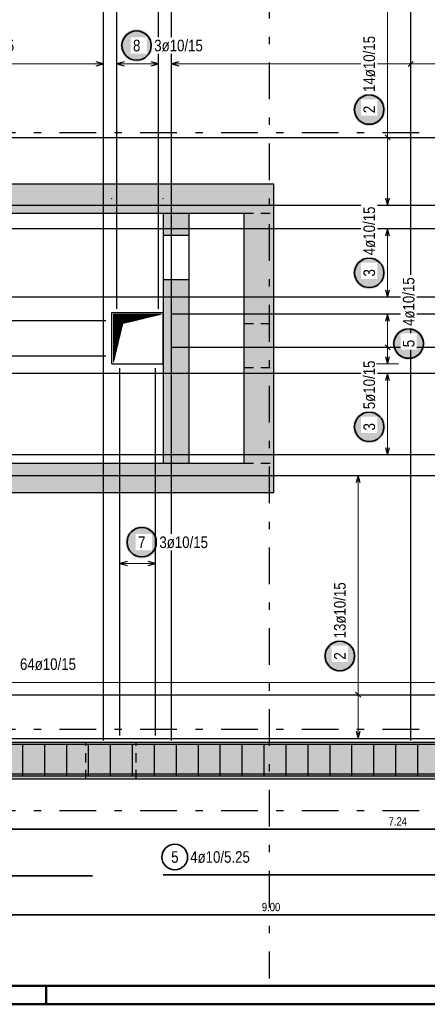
# Model space of a CAD drawing. Header units: millimetres. Extents: x 0 to 61.4, y -43.3 to 42.
# Tile 11 of 21: x 10.1 to 15.7, y 0 to 13.4. Entities that reach past the tile are written whole.
import ezdxf

# ---------------------------------------------------------------- set-up
doc = ezdxf.new("R2010")
doc.units = ezdxf.units.MM
doc.linetypes.add('DASHDOTX2', pattern=[2, 1, -0.5, 0, -0.5])
doc.linetypes.add('HIDDEN', pattern=[0.375, 0.25, -0.125])
for name, color, linetype, lineweight in [('Achsen', 7, 'Continuous', 20), ('Geschnittene Kanten', 7, 'Continuous', 20), ('Schraffuren', 7, 'Continuous', 20)]:
    doc.layers.add(name, color=color, linetype=linetype, lineweight=lineweight)
doc.styles.add('Arial Narrow', font='ARIALN.TTF')

msp = doc.modelspace()

# ---------------------------------------------------------------- hatches: boundary and pattern name
at = {"lineweight": 25, "true_color": 0xffffff}
for points in [[(11.952, 13.05), (11.952, 13.058), (11.952, 13.065), (11.951, 13.073), (11.95, 13.081), (11.949, 13.088), (11.947, 13.096), (11.946, 13.103), (11.944, 13.111), (11.941, 13.118), (11.939, 13.125), (11.936, 13.132), (11.933, 13.139), (11.93, 13.146), (11.926, 13.153), (11.923, 13.16), (11.919, 13.167), (11.915, 13.173), (11.91, 13.179), (11.906, 13.185), (11.901, 13.191), (11.896, 13.197), (11.89, 13.203), (11.885, 13.208), (11.879, 13.213), (11.874, 13.219), (11.868, 13.223), (11.862, 13.228), (11.855, 13.232), (11.849, 13.237), (11.842, 13.241), (11.836, 13.244), (11.829, 13.248), (11.822, 13.251), (11.815, 13.254), (11.807, 13.257), (11.8, 13.259), (11.793, 13.261), (11.785, 13.263), (11.778, 13.265), (11.77, 13.267), (11.763, 13.268), (11.755, 13.269), (11.748, 13.269), (11.74, 13.27), (11.732, 13.27), (11.725, 13.27), (11.717, 13.269), (11.709, 13.269), (11.702, 13.268), (11.694, 13.267), (11.687, 13.265), (11.679, 13.263), (11.672, 13.261), (11.664, 13.259), (11.657, 13.257), (11.65, 13.254), (11.643, 13.251), (11.636, 13.248), (11.629, 13.244), (11.622, 13.241), (11.616, 13.237), (11.609, 13.232), (11.603, 13.228), (11.597, 13.223), (11.591, 13.219), (11.585, 13.213), (11.579, 13.208), (11.574, 13.203), (11.569, 13.197), (11.564, 13.191), (11.559, 13.185), (11.554, 13.179), (11.55, 13.173), (11.546, 13.167), (11.542, 13.16), (11.538, 13.153), (11.535, 13.146), (11.531, 13.139), (11.528, 13.132), (11.526, 13.125), (11.523, 13.118), (11.521, 13.111), (11.519, 13.103), (11.517, 13.096), (11.516, 13.088), (11.514, 13.081), (11.513, 13.073), (11.513, 13.065), (11.512, 13.058), (11.512, 13.05), (11.512, 13.042), (11.513, 13.035), (11.513, 13.027), (11.514, 13.019), (11.516, 13.012), (11.517, 13.004), (11.519, 12.997), (11.521, 12.989), (11.523, 12.982), (11.526, 12.975), (11.528, 12.968), (11.531, 12.961), (11.535, 12.954), (11.538, 12.947), (11.542, 12.94), (11.546, 12.933), (11.55, 12.927), (11.554, 12.921), (11.559, 12.915), (11.564, 12.909), (11.569, 12.903), (11.574, 12.897), (11.579, 12.892), (11.585, 12.887), (11.591, 12.881), (11.597, 12.877), (11.603, 12.872), (11.609, 12.868), (11.616, 12.863), (11.622, 12.859), (11.629, 12.856), (11.636, 12.852), (11.643, 12.849), (11.65, 12.846), (11.657, 12.843), (11.664, 12.841), (11.672, 12.839), (11.679, 12.837), (11.687, 12.835), (11.694, 12.833), (11.702, 12.832), (11.709, 12.831), (11.717, 12.831), (11.725, 12.83), (11.732, 12.83), (11.74, 12.83), (11.748, 12.831), (11.755, 12.831), (11.763, 12.832), (11.77, 12.833), (11.778, 12.835), (11.785, 12.837), (11.793, 12.839), (11.8, 12.841), (11.807, 12.843), (11.815, 12.846), (11.822, 12.849), (11.829, 12.852), (11.836, 12.856), (11.842, 12.859), (11.849, 12.863), (11.855, 12.868), (11.862, 12.872), (11.868, 12.877), (11.874, 12.881), (11.879, 12.887), (11.885, 12.892), (11.89, 12.897), (11.896, 12.903), (11.901, 12.909), (11.906, 12.915), (11.91, 12.921), (11.915, 12.927), (11.919, 12.933), (11.923, 12.94), (11.926, 12.947), (11.93, 12.954), (11.933, 12.961), (11.936, 12.968), (11.939, 12.975), (11.941, 12.982), (11.944, 12.989), (11.946, 12.997), (11.947, 13.004), (11.949, 13.012), (11.95, 13.019), (11.951, 13.027), (11.952, 13.035)], [(15.12, 9.956), (15.12, 9.964), (15.119, 9.971), (15.119, 9.979), (15.118, 9.986), (15.117, 9.994), (15.115, 10.002), (15.113, 10.009), (15.111, 10.016), (15.109, 10.024), (15.107, 10.031), (15.104, 10.038), (15.101, 10.045), (15.098, 10.052), (15.094, 10.059), (15.091, 10.066), (15.087, 10.072), (15.082, 10.079), (15.078, 10.085), (15.073, 10.091), (15.069, 10.097), (15.063, 10.103), (15.058, 10.109), (15.053, 10.114), (15.047, 10.119), (15.041, 10.124), (15.035, 10.129), (15.029, 10.134), (15.023, 10.138), (15.017, 10.142), (15.01, 10.146), (15.003, 10.15), (14.996, 10.154), (14.989, 10.157), (14.982, 10.16), (14.975, 10.163), (14.968, 10.165), (14.961, 10.167), (14.953, 10.169), (14.946, 10.171), (14.938, 10.172), (14.931, 10.174), (14.923, 10.175), (14.915, 10.175), (14.908, 10.176), (14.9, 10.176), (14.892, 10.176), (14.885, 10.175), (14.877, 10.175), (14.869, 10.174), (14.862, 10.172), (14.854, 10.171), (14.847, 10.169), (14.839, 10.167), (14.832, 10.165), (14.825, 10.163), (14.818, 10.16), (14.811, 10.157), (14.804, 10.154), (14.797, 10.15), (14.79, 10.146), (14.783, 10.142), (14.777, 10.138), (14.771, 10.134), (14.765, 10.129), (14.759, 10.124), (14.753, 10.119), (14.747, 10.114), (14.742, 10.109), (14.737, 10.103), (14.731, 10.097), (14.727, 10.091), (14.722, 10.085), (14.718, 10.079), (14.713, 10.072), (14.709, 10.066), (14.706, 10.059), (14.702, 10.052), (14.699, 10.045), (14.696, 10.038), (14.693, 10.031), (14.691, 10.024), (14.689, 10.016), (14.687, 10.009), (14.685, 10.002), (14.683, 9.994), (14.682, 9.986), (14.681, 9.979), (14.681, 9.971), (14.68, 9.964), (14.68, 9.956), (14.68, 9.948), (14.681, 9.94), (14.681, 9.933), (14.682, 9.925), (14.683, 9.918), (14.685, 9.91), (14.687, 9.903), (14.689, 9.895), (14.691, 9.888), (14.693, 9.881), (14.696, 9.873), (14.699, 9.866), (14.702, 9.859), (14.706, 9.853), (14.709, 9.846), (14.713, 9.839), (14.718, 9.833), (14.722, 9.827), (14.727, 9.82), (14.731, 9.814), (14.737, 9.809), (14.742, 9.803), (14.747, 9.798), (14.753, 9.792), (14.759, 9.787), (14.765, 9.782), (14.771, 9.778), (14.777, 9.773), (14.783, 9.769), (14.79, 9.765), (14.797, 9.762), (14.804, 9.758), (14.811, 9.755), (14.818, 9.752), (14.825, 9.749), (14.832, 9.747), (14.839, 9.744), (14.847, 9.742), (14.854, 9.741), (14.862, 9.739), (14.869, 9.738), (14.877, 9.737), (14.885, 9.736), (14.892, 9.736), (14.9, 9.736), (14.908, 9.736), (14.915, 9.736), (14.923, 9.737), (14.931, 9.738), (14.938, 9.739), (14.946, 9.741), (14.953, 9.742), (14.961, 9.744), (14.968, 9.747), (14.975, 9.749), (14.982, 9.752), (14.989, 9.755), (14.996, 9.758), (15.003, 9.762), (15.01, 9.765), (15.017, 9.769), (15.023, 9.773), (15.029, 9.778), (15.035, 9.782), (15.041, 9.787), (15.047, 9.792), (15.053, 9.798), (15.058, 9.803), (15.063, 9.809), (15.069, 9.814), (15.073, 9.82), (15.078, 9.827), (15.082, 9.833), (15.087, 9.839), (15.091, 9.846), (15.094, 9.853), (15.098, 9.859), (15.101, 9.866), (15.104, 9.873), (15.107, 9.881), (15.109, 9.888), (15.111, 9.895), (15.113, 9.903), (15.115, 9.91), (15.117, 9.918), (15.118, 9.925), (15.119, 9.933), (15.119, 9.94)], [(15.657, 8.993), (15.657, 9.001), (15.656, 9.009), (15.656, 9.016), (15.655, 9.024), (15.653, 9.032), (15.652, 9.039), (15.65, 9.047), (15.648, 9.054), (15.646, 9.061), (15.644, 9.069), (15.641, 9.076), (15.638, 9.083), (15.635, 9.09), (15.631, 9.097), (15.627, 9.103), (15.623, 9.11), (15.619, 9.116), (15.615, 9.123), (15.61, 9.129), (15.605, 9.135), (15.6, 9.141), (15.595, 9.146), (15.59, 9.152), (15.584, 9.157), (15.578, 9.162), (15.572, 9.167), (15.566, 9.171), (15.56, 9.176), (15.553, 9.18), (15.547, 9.184), (15.54, 9.188), (15.533, 9.191), (15.526, 9.194), (15.519, 9.197), (15.512, 9.2), (15.505, 9.203), (15.497, 9.205), (15.49, 9.207), (15.483, 9.209), (15.475, 9.21), (15.467, 9.211), (15.46, 9.212), (15.452, 9.213), (15.444, 9.213), (15.437, 9.213), (15.429, 9.213), (15.421, 9.213), (15.414, 9.212), (15.406, 9.211), (15.399, 9.21), (15.391, 9.209), (15.384, 9.207), (15.376, 9.205), (15.369, 9.203), (15.362, 9.2), (15.354, 9.197), (15.347, 9.194), (15.34, 9.191), (15.334, 9.188), (15.327, 9.184), (15.32, 9.18), (15.314, 9.176), (15.307, 9.171), (15.301, 9.167), (15.295, 9.162), (15.29, 9.157), (15.284, 9.152), (15.279, 9.146), (15.273, 9.141), (15.268, 9.135), (15.263, 9.129), (15.259, 9.123), (15.254, 9.116), (15.25, 9.11), (15.246, 9.103), (15.243, 9.097), (15.239, 9.09), (15.236, 9.083), (15.233, 9.076), (15.23, 9.069), (15.228, 9.061), (15.225, 9.054), (15.223, 9.047), (15.222, 9.039), (15.22, 9.032), (15.219, 9.024), (15.218, 9.016), (15.217, 9.009), (15.217, 9.001), (15.217, 8.993), (15.217, 8.986), (15.217, 8.978), (15.218, 8.97), (15.219, 8.963), (15.22, 8.955), (15.222, 8.948), (15.223, 8.94), (15.225, 8.933), (15.228, 8.925), (15.23, 8.918), (15.233, 8.911), (15.236, 8.904), (15.239, 8.897), (15.243, 8.89), (15.246, 8.883), (15.25, 8.877), (15.254, 8.87), (15.259, 8.864), (15.263, 8.858), (15.268, 8.852), (15.273, 8.846), (15.279, 8.841), (15.284, 8.835), (15.29, 8.83), (15.295, 8.825), (15.301, 8.82), (15.307, 8.815), (15.314, 8.811), (15.32, 8.807), (15.327, 8.803), (15.334, 8.799), (15.34, 8.796), (15.347, 8.792), (15.354, 8.789), (15.362, 8.787), (15.369, 8.784), (15.376, 8.782), (15.384, 8.78), (15.391, 8.778), (15.399, 8.777), (15.406, 8.776), (15.414, 8.775), (15.421, 8.774), (15.429, 8.774), (15.437, 8.773), (15.444, 8.774), (15.452, 8.774), (15.46, 8.775), (15.467, 8.776), (15.475, 8.777), (15.483, 8.778), (15.49, 8.78), (15.497, 8.782), (15.505, 8.784), (15.512, 8.787), (15.519, 8.789), (15.526, 8.792), (15.533, 8.796), (15.54, 8.799), (15.547, 8.803), (15.553, 8.807), (15.56, 8.811), (15.566, 8.815), (15.572, 8.82), (15.578, 8.825), (15.584, 8.83), (15.59, 8.835), (15.595, 8.841), (15.6, 8.846), (15.605, 8.852), (15.61, 8.858), (15.615, 8.864), (15.619, 8.87), (15.623, 8.877), (15.627, 8.883), (15.631, 8.89), (15.635, 8.897), (15.638, 8.904), (15.641, 8.911), (15.644, 8.918), (15.646, 8.925), (15.648, 8.933), (15.65, 8.94), (15.652, 8.948), (15.653, 8.955), (15.655, 8.963), (15.656, 8.97), (15.656, 8.978)], [(15.12, 7.86), (15.12, 7.868), (15.119, 7.875), (15.119, 7.883), (15.118, 7.89), (15.117, 7.898), (15.115, 7.906), (15.113, 7.913), (15.111, 7.92), (15.109, 7.928), (15.107, 7.935), (15.104, 7.942), (15.101, 7.949), (15.098, 7.956), (15.094, 7.963), (15.091, 7.97), (15.087, 7.976), (15.082, 7.983), (15.078, 7.989), (15.073, 7.995), (15.069, 8.001), (15.063, 8.007), (15.058, 8.013), (15.053, 8.018), (15.047, 8.023), (15.041, 8.028), (15.035, 8.033), (15.029, 8.038), (15.023, 8.042), (15.017, 8.046), (15.01, 8.05), (15.003, 8.054), (14.996, 8.058), (14.989, 8.061), (14.982, 8.064), (14.975, 8.067), (14.968, 8.069), (14.961, 8.071), (14.953, 8.073), (14.946, 8.075), (14.938, 8.076), (14.931, 8.078), (14.923, 8.079), (14.915, 8.079), (14.908, 8.08), (14.9, 8.08), (14.892, 8.08), (14.885, 8.079), (14.877, 8.079), (14.869, 8.078), (14.862, 8.076), (14.854, 8.075), (14.847, 8.073), (14.839, 8.071), (14.832, 8.069), (14.825, 8.067), (14.818, 8.064), (14.811, 8.061), (14.804, 8.058), (14.797, 8.054), (14.79, 8.05), (14.783, 8.046), (14.777, 8.042), (14.771, 8.038), (14.765, 8.033), (14.759, 8.028), (14.753, 8.023), (14.747, 8.018), (14.742, 8.013), (14.737, 8.007), (14.731, 8.001), (14.727, 7.995), (14.722, 7.989), (14.718, 7.983), (14.713, 7.976), (14.709, 7.97), (14.706, 7.963), (14.702, 7.956), (14.699, 7.949), (14.696, 7.942), (14.693, 7.935), (14.691, 7.928), (14.689, 7.92), (14.687, 7.913), (14.685, 7.906), (14.683, 7.898), (14.682, 7.89), (14.681, 7.883), (14.681, 7.875), (14.68, 7.868), (14.68, 7.86), (14.68, 7.852), (14.681, 7.844), (14.681, 7.837), (14.682, 7.829), (14.683, 7.822), (14.685, 7.814), (14.687, 7.807), (14.689, 7.799), (14.691, 7.792), (14.693, 7.785), (14.696, 7.777), (14.699, 7.77), (14.702, 7.763), (14.706, 7.757), (14.709, 7.75), (14.713, 7.743), (14.718, 7.737), (14.722, 7.731), (14.727, 7.724), (14.731, 7.718), (14.737, 7.713), (14.742, 7.707), (14.747, 7.702), (14.753, 7.696), (14.759, 7.691), (14.765, 7.686), (14.771, 7.682), (14.777, 7.677), (14.783, 7.673), (14.79, 7.669), (14.797, 7.666), (14.804, 7.662), (14.811, 7.659), (14.818, 7.656), (14.825, 7.653), (14.832, 7.651), (14.839, 7.648), (14.847, 7.646), (14.854, 7.645), (14.862, 7.643), (14.869, 7.642), (14.877, 7.641), (14.885, 7.64), (14.892, 7.64), (14.9, 7.64), (14.908, 7.64), (14.915, 7.64), (14.923, 7.641), (14.931, 7.642), (14.938, 7.643), (14.946, 7.645), (14.953, 7.646), (14.961, 7.648), (14.968, 7.651), (14.975, 7.653), (14.982, 7.656), (14.989, 7.659), (14.996, 7.662), (15.003, 7.666), (15.01, 7.669), (15.017, 7.673), (15.023, 7.677), (15.029, 7.682), (15.035, 7.686), (15.041, 7.691), (15.047, 7.696), (15.053, 7.702), (15.058, 7.707), (15.063, 7.713), (15.069, 7.718), (15.073, 7.724), (15.078, 7.731), (15.082, 7.737), (15.087, 7.743), (15.091, 7.75), (15.094, 7.757), (15.098, 7.763), (15.101, 7.77), (15.104, 7.777), (15.107, 7.785), (15.109, 7.792), (15.111, 7.799), (15.113, 7.807), (15.115, 7.814), (15.117, 7.822), (15.118, 7.829), (15.119, 7.837), (15.119, 7.844)], [(12.022, 6.29), (12.022, 6.297), (12.021, 6.305), (12.02, 6.313), (12.02, 6.32), (12.018, 6.328), (12.017, 6.335), (12.015, 6.343), (12.013, 6.35), (12.011, 6.358), (12.008, 6.365), (12.006, 6.372), (12.003, 6.379), (11.999, 6.386), (11.996, 6.393), (11.992, 6.4), (11.988, 6.406), (11.984, 6.413), (11.98, 6.419), (11.975, 6.425), (11.97, 6.431), (11.965, 6.437), (11.96, 6.442), (11.954, 6.448), (11.949, 6.453), (11.943, 6.458), (11.937, 6.463), (11.931, 6.468), (11.925, 6.472), (11.918, 6.476), (11.912, 6.48), (11.905, 6.484), (11.898, 6.487), (11.891, 6.491), (11.884, 6.494), (11.877, 6.496), (11.87, 6.499), (11.862, 6.501), (11.855, 6.503), (11.847, 6.505), (11.84, 6.506), (11.832, 6.508), (11.825, 6.508), (11.817, 6.509), (11.809, 6.51), (11.802, 6.51), (11.794, 6.51), (11.786, 6.509), (11.779, 6.508), (11.771, 6.508), (11.763, 6.506), (11.756, 6.505), (11.748, 6.503), (11.741, 6.501), (11.734, 6.499), (11.726, 6.496), (11.719, 6.494), (11.712, 6.491), (11.705, 6.487), (11.698, 6.484), (11.692, 6.48), (11.685, 6.476), (11.679, 6.472), (11.672, 6.468), (11.666, 6.463), (11.66, 6.458), (11.654, 6.453), (11.649, 6.448), (11.643, 6.442), (11.638, 6.437), (11.633, 6.431), (11.628, 6.425), (11.624, 6.419), (11.619, 6.413), (11.615, 6.406), (11.611, 6.4), (11.607, 6.393), (11.604, 6.386), (11.601, 6.379), (11.598, 6.372), (11.595, 6.365), (11.592, 6.358), (11.59, 6.35), (11.588, 6.343), (11.586, 6.335), (11.585, 6.328), (11.584, 6.32), (11.583, 6.313), (11.582, 6.305), (11.582, 6.297), (11.582, 6.29), (11.582, 6.282), (11.582, 6.274), (11.583, 6.267), (11.584, 6.259), (11.585, 6.251), (11.586, 6.244), (11.588, 6.236), (11.59, 6.229), (11.592, 6.222), (11.595, 6.214), (11.598, 6.207), (11.601, 6.2), (11.604, 6.193), (11.607, 6.186), (11.611, 6.18), (11.615, 6.173), (11.619, 6.167), (11.624, 6.16), (11.628, 6.154), (11.633, 6.148), (11.638, 6.142), (11.643, 6.137), (11.649, 6.131), (11.654, 6.126), (11.66, 6.121), (11.666, 6.116), (11.672, 6.112), (11.679, 6.107), (11.685, 6.103), (11.692, 6.099), (11.698, 6.095), (11.705, 6.092), (11.712, 6.089), (11.719, 6.086), (11.726, 6.083), (11.734, 6.08), (11.741, 6.078), (11.748, 6.076), (11.756, 6.074), (11.763, 6.073), (11.771, 6.072), (11.779, 6.071), (11.786, 6.07), (11.794, 6.07), (11.802, 6.07), (11.809, 6.07), (11.817, 6.07), (11.825, 6.071), (11.832, 6.072), (11.84, 6.073), (11.847, 6.074), (11.855, 6.076), (11.862, 6.078), (11.87, 6.08), (11.877, 6.083), (11.884, 6.086), (11.891, 6.089), (11.898, 6.092), (11.905, 6.095), (11.912, 6.099), (11.918, 6.103), (11.925, 6.107), (11.931, 6.112), (11.937, 6.116), (11.943, 6.121), (11.949, 6.126), (11.954, 6.131), (11.96, 6.137), (11.965, 6.142), (11.97, 6.148), (11.975, 6.154), (11.98, 6.16), (11.984, 6.167), (11.988, 6.173), (11.992, 6.18), (11.996, 6.186), (11.999, 6.193), (12.003, 6.2), (12.006, 6.207), (12.008, 6.214), (12.011, 6.222), (12.013, 6.229), (12.015, 6.236), (12.017, 6.244), (12.018, 6.251), (12.02, 6.259), (12.02, 6.267), (12.021, 6.274)], [(14.72, 4.741), (14.72, 4.749), (14.719, 4.756), (14.719, 4.764), (14.718, 4.771), (14.717, 4.779), (14.715, 4.787), (14.713, 4.794), (14.711, 4.801), (14.709, 4.809), (14.707, 4.816), (14.704, 4.823), (14.701, 4.83), (14.698, 4.837), (14.694, 4.844), (14.691, 4.851), (14.687, 4.857), (14.682, 4.864), (14.678, 4.87), (14.673, 4.876), (14.669, 4.882), (14.663, 4.888), (14.658, 4.894), (14.653, 4.899), (14.647, 4.904), (14.641, 4.909), (14.635, 4.914), (14.629, 4.919), (14.623, 4.923), (14.617, 4.927), (14.61, 4.931), (14.603, 4.935), (14.596, 4.939), (14.589, 4.942), (14.582, 4.945), (14.575, 4.948), (14.568, 4.95), (14.561, 4.952), (14.553, 4.954), (14.546, 4.956), (14.538, 4.957), (14.531, 4.959), (14.523, 4.96), (14.515, 4.96), (14.508, 4.961), (14.5, 4.961), (14.492, 4.961), (14.485, 4.96), (14.477, 4.96), (14.469, 4.959), (14.462, 4.957), (14.454, 4.956), (14.447, 4.954), (14.439, 4.952), (14.432, 4.95), (14.425, 4.948), (14.418, 4.945), (14.411, 4.942), (14.404, 4.939), (14.397, 4.935), (14.39, 4.931), (14.383, 4.927), (14.377, 4.923), (14.371, 4.919), (14.365, 4.914), (14.359, 4.909), (14.353, 4.904), (14.347, 4.899), (14.342, 4.894), (14.337, 4.888), (14.331, 4.882), (14.327, 4.876), (14.322, 4.87), (14.318, 4.864), (14.313, 4.857), (14.309, 4.851), (14.306, 4.844), (14.302, 4.837), (14.299, 4.83), (14.296, 4.823), (14.293, 4.816), (14.291, 4.809), (14.289, 4.801), (14.287, 4.794), (14.285, 4.787), (14.283, 4.779), (14.282, 4.771), (14.281, 4.764), (14.281, 4.756), (14.28, 4.749), (14.28, 4.741), (14.28, 4.733), (14.281, 4.725), (14.281, 4.718), (14.282, 4.71), (14.283, 4.703), (14.285, 4.695), (14.287, 4.688), (14.289, 4.68), (14.291, 4.673), (14.293, 4.666), (14.296, 4.658), (14.299, 4.651), (14.302, 4.644), (14.306, 4.638), (14.309, 4.631), (14.313, 4.624), (14.318, 4.618), (14.322, 4.612), (14.327, 4.605), (14.331, 4.599), (14.337, 4.594), (14.342, 4.588), (14.347, 4.583), (14.353, 4.577), (14.359, 4.572), (14.365, 4.567), (14.371, 4.563), (14.377, 4.558), (14.383, 4.554), (14.39, 4.55), (14.397, 4.547), (14.404, 4.543), (14.411, 4.54), (14.418, 4.537), (14.425, 4.534), (14.432, 4.532), (14.439, 4.529), (14.447, 4.527), (14.454, 4.526), (14.462, 4.524), (14.469, 4.523), (14.477, 4.522), (14.485, 4.521), (14.492, 4.521), (14.5, 4.521), (14.508, 4.521), (14.515, 4.521), (14.523, 4.522), (14.531, 4.523), (14.538, 4.524), (14.546, 4.526), (14.553, 4.527), (14.561, 4.529), (14.568, 4.532), (14.575, 4.534), (14.582, 4.537), (14.589, 4.54), (14.596, 4.543), (14.603, 4.547), (14.61, 4.55), (14.617, 4.554), (14.623, 4.558), (14.629, 4.563), (14.635, 4.567), (14.641, 4.572), (14.647, 4.577), (14.653, 4.583), (14.658, 4.588), (14.663, 4.594), (14.669, 4.599), (14.673, 4.605), (14.678, 4.612), (14.682, 4.618), (14.687, 4.624), (14.691, 4.631), (14.694, 4.638), (14.698, 4.644), (14.701, 4.651), (14.704, 4.658), (14.707, 4.666), (14.709, 4.673), (14.711, 4.68), (14.713, 4.688), (14.715, 4.695), (14.717, 4.703), (14.718, 4.71), (14.719, 4.718), (14.719, 4.725)]]:
    msp.add_hatch(color=7, dxfattribs=at).paths.add_polyline_path(points)
at = {"layer": 'Achsen', "lineweight": 25, "true_color": 0xffffff}
msp.add_hatch(color=7, dxfattribs=at).paths.add_polyline_path([(15.12, 12.178), (15.12, 12.186), (15.119, 12.194), (15.119, 12.201), (15.118, 12.209), (15.117, 12.216), (15.115, 12.224), (15.113, 12.231), (15.111, 12.239), (15.109, 12.246), (15.107, 12.254), (15.104, 12.261), (15.101, 12.268), (15.098, 12.275), (15.094, 12.282), (15.091, 12.288), (15.087, 12.295), (15.082, 12.301), (15.078, 12.308), (15.073, 12.314), (15.069, 12.32), (15.063, 12.325), (15.058, 12.331), (15.053, 12.337), (15.047, 12.342), (15.041, 12.347), (15.035, 12.352), (15.029, 12.356), (15.023, 12.361), (15.017, 12.365), (15.01, 12.369), (15.003, 12.373), (14.996, 12.376), (14.989, 12.379), (14.982, 12.382), (14.975, 12.385), (14.968, 12.387), (14.961, 12.39), (14.953, 12.392), (14.946, 12.393), (14.938, 12.395), (14.931, 12.396), (14.923, 12.397), (14.915, 12.398), (14.908, 12.398), (14.9, 12.398), (14.892, 12.398), (14.885, 12.398), (14.877, 12.397), (14.869, 12.396), (14.862, 12.395), (14.854, 12.393), (14.847, 12.392), (14.839, 12.39), (14.832, 12.387), (14.825, 12.385), (14.818, 12.382), (14.811, 12.379), (14.804, 12.376), (14.797, 12.373), (14.79, 12.369), (14.783, 12.365), (14.777, 12.361), (14.771, 12.356), (14.765, 12.352), (14.759, 12.347), (14.753, 12.342), (14.747, 12.337), (14.742, 12.331), (14.737, 12.325), (14.731, 12.32), (14.727, 12.314), (14.722, 12.308), (14.718, 12.301), (14.713, 12.295), (14.709, 12.288), (14.706, 12.282), (14.702, 12.275), (14.699, 12.268), (14.696, 12.261), (14.693, 12.254), (14.691, 12.246), (14.689, 12.239), (14.687, 12.231), (14.685, 12.224), (14.683, 12.216), (14.682, 12.209), (14.681, 12.201), (14.681, 12.194), (14.68, 12.186), (14.68, 12.178), (14.68, 12.171), (14.681, 12.163), (14.681, 12.155), (14.682, 12.148), (14.683, 12.14), (14.685, 12.133), (14.687, 12.125), (14.689, 12.118), (14.691, 12.11), (14.693, 12.103), (14.696, 12.096), (14.699, 12.089), (14.702, 12.082), (14.706, 12.075), (14.709, 12.068), (14.713, 12.062), (14.718, 12.055), (14.722, 12.049), (14.727, 12.043), (14.731, 12.037), (14.737, 12.031), (14.742, 12.025), (14.747, 12.02), (14.753, 12.015), (14.759, 12.01), (14.765, 12.005), (14.771, 12), (14.777, 11.996), (14.783, 11.992), (14.79, 11.988), (14.797, 11.984), (14.804, 11.981), (14.811, 11.977), (14.818, 11.974), (14.825, 11.972), (14.832, 11.969), (14.839, 11.967), (14.847, 11.965), (14.854, 11.963), (14.862, 11.962), (14.869, 11.96), (14.877, 11.959), (14.885, 11.959), (14.892, 11.958), (14.9, 11.958), (14.908, 11.958), (14.915, 11.959), (14.923, 11.959), (14.931, 11.96), (14.938, 11.962), (14.946, 11.963), (14.953, 11.965), (14.961, 11.967), (14.968, 11.969), (14.975, 11.972), (14.982, 11.974), (14.989, 11.977), (14.996, 11.981), (15.003, 11.984), (15.01, 11.988), (15.017, 11.992), (15.023, 11.996), (15.029, 12), (15.035, 12.005), (15.041, 12.01), (15.047, 12.015), (15.053, 12.02), (15.058, 12.025), (15.063, 12.031), (15.069, 12.037), (15.073, 12.043), (15.078, 12.049), (15.082, 12.055), (15.087, 12.062), (15.091, 12.068), (15.094, 12.075), (15.098, 12.082), (15.101, 12.089), (15.104, 12.096), (15.107, 12.103), (15.109, 12.11), (15.111, 12.118), (15.113, 12.125), (15.115, 12.133), (15.117, 12.14), (15.118, 12.148), (15.119, 12.155), (15.119, 12.163)])
at = {"layer": 'Achsen', "lineweight": 13}
h = msp.add_hatch(dxfattribs=at)
h.set_pattern_fill('Mau', color=6, scale=0.01, angle=45, style=0, pattern_type=2)
h.set_pattern_definition([(45, (0, 0), (-0.0036769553, 0.0036769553), [])])
h.paths.add_polyline_path([(11.418, 8.742), (11.543, 9.267), (12.068, 9.392), (11.418, 9.392)])
at = {"layer": 'Schraffuren', "lineweight": 13, "true_color": 0xd7ffd7}
for points in [[(7.999, 11.167), (13.599, 11.167), (13.199, 10.767), (7.999, 10.767)], [(13.599, 11.167), (13.599, 6.967), (13.199, 7.367), (13.199, 10.767)], [(13.199, 7.367), (13.599, 6.967), (8.399, 6.967), (8.399, 7.367)], [(17.501, 3.567), (17.501, 3.067), (4.139, 3.067), (4.139, 3.567)]]:
    msp.add_hatch(color=254, dxfattribs=at).paths.add_polyline_path(points)
at = {"layer": 'Schraffuren', "lineweight": 13, "true_color": 0xf08e8e}
for points in [[(12.449, 10.767), (12.449, 10.467), (12.099, 10.467), (12.099, 10.767)], [(12.449, 9.867), (12.449, 7.367), (12.099, 7.367), (12.099, 9.867)]]:
    msp.add_hatch(color=11, dxfattribs=at).paths.add_polyline_path(points)

# ---------------------------------------------------------------- linework, layer by layer
at = {"color": 3, "linetype": 'Continuous', "lineweight": 25, "ltscale": 0.5}
for p, q in [((11.463, 9.467), (11.463, 14.867)), ((12.029, 9.467), (12.029, 14.867)), ((11.563, 12.827), (11.463, 12.8)), ((11.463, 12.8), (11.563, 12.773)), ((12.029, 12.8), (11.929, 12.827)), ((11.929, 12.773), (12.029, 12.8)), ((22.664, 10.557), (8.184, 10.557)), ((15.15, 10.557), (15.123, 10.457)), ((15.177, 10.457), (15.15, 10.557)), ((15.123, 9.727), (15.15, 9.627)), ((15.15, 9.627), (15.177, 9.727)), ((22.664, 9.627), (8.184, 9.627)), ((22.699, 9.392), (12.199, 9.392)), ((15.15, 9.392), (15.123, 9.292)), ((15.177, 9.292), (15.15, 9.392)), ((8.213, 9.307), (11.313, 9.307)), ((15.115, 8.978), (15.185, 8.907)), ((8.213, 8.827), (11.313, 8.827)), ((15.123, 8.817), (15.15, 8.717)), ((15.15, 8.717), (15.177, 8.817)), ((22.664, 8.587), (8.184, 8.587)), ((11.503, 3.657), (11.503, 8.657)), ((11.989, 3.657), (11.989, 8.657)), ((15.15, 8.587), (15.123, 8.487)), ((15.177, 8.487), (15.15, 8.587)), ((15.123, 7.577), (15.15, 7.477)), ((15.15, 7.477), (15.177, 7.577)), ((22.664, 7.477), (8.184, 7.477)), ((4.559, 7.197), (22.559, 7.197)), ((14.75, 7.197), (14.723, 7.097)), ((14.777, 7.097), (14.75, 7.197)), ((11.603, 6.027), (11.503, 6)), ((11.503, 6), (11.603, 5.973)), ((11.989, 6), (11.889, 6.027)), ((11.889, 5.973), (11.989, 6)), ((4.559, 4.214), (22.559, 4.214)), ((14.785, 4.179), (14.715, 4.249)), ((14.723, 3.717), (14.75, 3.617)), ((14.75, 3.617), (14.777, 3.717)), ((4.349, 3.54), (22.949, 3.54)), ((4.559, 3.617), (22.559, 3.617)), ((10.183, 3.107), (10.183, 3.527)), ((10.482, 3.107), (10.482, 3.527)), ((10.781, 3.107), (10.781, 3.527)), ((11.079, 3.107), (11.079, 3.527)), ((11.378, 3.107), (11.378, 3.527)), ((11.677, 3.107), (11.677, 3.527)), ((11.976, 3.107), (11.976, 3.527)), ((12.275, 3.107), (12.275, 3.527)), ((12.573, 3.107), (12.573, 3.527)), ((12.872, 3.107), (12.872, 3.527)), ((13.171, 3.107), (13.171, 3.527)), ((13.47, 3.107), (13.47, 3.527)), ((13.769, 3.107), (13.769, 3.527)), ((14.067, 3.107), (14.067, 3.527)), ((14.366, 3.107), (14.366, 3.527)), ((14.665, 3.107), (14.665, 3.527)), ((14.964, 3.107), (14.964, 3.527)), ((15.263, 3.107), (15.263, 3.527)), ((15.561, 3.107), (15.561, 3.527)), ((4.349, 3.108), (22.949, 3.108))]:
    msp.add_line(p, q, dxfattribs=at)
at = {"color": 5, "linetype": 'Continuous', "lineweight": 18, "ltscale": 0.5}
for p, q in [((11.463, 12.95), (11.463, 12.65)), ((12.029, 12.65), (12.029, 12.95)), ((11.463, 12.8), (12.029, 12.8)), ((15.3, 10.557), (15, 10.557)), ((15.15, 9.627), (15.15, 10.557)), ((15, 9.627), (15.3, 9.627)), ((15.3, 9.392), (15, 9.392)), ((15.15, 8.717), (15.15, 9.392)), ((15.3, 8.587), (15, 8.587)), ((15.15, 7.477), (15.15, 8.587)), ((15, 7.477), (15.3, 7.477)), ((14.9, 7.197), (14.6, 7.197)), ((14.75, 7.197), (14.75, 3.617)), ((11.503, 6.15), (11.503, 5.85)), ((11.989, 5.85), (11.989, 6.15)), ((11.503, 6), (11.989, 6)), ((4.207, 4.38), (23.032, 4.38)), ((14.9, 4.214), (14.6, 4.214)), ((14.6, 3.617), (14.9, 3.617))]:
    msp.add_line(p, q, dxfattribs=at)
at = {"color": 3, "linetype": 'HIDDEN', "lineweight": 25, "ltscale": 0.5}
for p, q in [((13.199, 10.767), (13.599, 10.767)), ((13.199, 9.267), (13.599, 9.267)), ((13.199, 8.667), (13.599, 8.667)), ((13.199, 7.367), (13.599, 7.367)), ((11.042, 3.067), (11.042, 3.567)), ((11.726, 3.067), (11.726, 3.567))]:
    msp.add_line(p, q, dxfattribs=at)
at = {"color": 3, "linetype": 'Continuous', "lineweight": 25}
for p, q in [((12.099, 9.867), (12.099, 10.467)), ((12.449, 9.867), (12.449, 10.467)), ((11.393, 8.717), (11.393, 9.417)), ((11.393, 9.417), (12.093, 9.417)), ((12.093, 8.717), (12.093, 9.417)), ((11.393, 8.717), (12.093, 8.717))]:
    msp.add_line(p, q, dxfattribs=at)
at = {"color": 2, "linetype": 'Continuous', "lineweight": 35, "ltscale": 0.5}
for p, q in [((8.048, 2.384), (22.528, 2.384)), ((8.032, 1.748), (11.132, 1.748)), ((12.093, 1.764), (22.593, 1.764)), ((4.561, 1.217), (22.561, 1.217))]:
    msp.add_line(p, q, dxfattribs=at)
at = {"color": 4, "linetype": 'Continuous', "lineweight": 50}
for p, q in [((1, 0.25), (59.2, 0.25)), ((0, 0), (59.45, 0))]:
    msp.add_line(p, q, dxfattribs=at)
at = {"color": 4, "linetype": 'Continuous', "lineweight": 50, "ltscale": 0.5}
msp.add_line((10.5, 0), (10.5, 0.25), dxfattribs=at)
at = {"color": 2, "linetype": 'Continuous', "lineweight": 35, "ltscale": 0.5}
for centre, radius in [((11.732, 13.05), 0.2), ((14.9, 9.956), 0.2), ((15.437, 8.993), 0.2), ((14.9, 7.86), 0.2), ((11.802, 6.29), 0.2), ((14.5, 4.741), 0.2), ((12.252, 2.005), 0.175)]:
    msp.add_circle(centre, radius, dxfattribs=at)
at = {"color": 9, "linetype": 'Continuous', "lineweight": 0}
for centre in [(11.393, 10.967), (12.093, 10.967), (13.919, 3.067)]:
    msp.add_circle(centre, 0.00222, dxfattribs=at)
at = {"layer": 'Achsen', "color": 3, "linetype": 'DASHDOTX2', "lineweight": 25, "ltscale": 0.5}
for p, q in [((13.539, 39.219), (13.539, 0.35)), ((2.982, 11.867), (25.318, 11.867)), ((2.982, 3.747), (25.318, 3.747)), ((2.982, 2.637), (25.318, 2.637))]:
    msp.add_line(p, q, dxfattribs=at)
at = {"layer": 'Achsen', "color": 3, "linetype": 'Continuous', "lineweight": 25, "ltscale": 0.5}
for p, q in [((11.283, 3.592), (11.283, 14.907)), ((12.209, 3.592), (12.209, 14.907)), ((15.465, 3.592), (15.465, 14.907)), ((11.283, 12.8), (11.183, 12.827)), ((11.183, 12.773), (11.283, 12.8)), ((12.309, 12.827), (12.209, 12.8)), ((12.209, 12.8), (12.309, 12.773)), ((15.5, 12.835), (15.43, 12.765)), ((4.66, 11.8), (22.66, 11.8)), ((15.185, 11.765), (15.115, 11.836)), ((4.66, 10.877), (22.66, 10.877)), ((15.123, 10.977), (15.15, 10.877)), ((15.15, 10.877), (15.177, 10.977))]:
    msp.add_line(p, q, dxfattribs=at)
at = {"layer": 'Achsen', "color": 5, "linetype": 'Continuous', "lineweight": 18, "ltscale": 0.5}
for p, q in [((15.15, 14.877), (15.15, 10.877)), ((11.283, 12.65), (11.283, 12.95)), ((12.209, 12.95), (12.209, 12.65)), ((15.465, 12.95), (15.465, 12.65)), ((7.969, 12.8), (11.283, 12.8)), ((12.209, 12.8), (22.57, 12.8)), ((15.3, 11.8), (15, 11.8)), ((15, 10.877), (15.3, 10.877))]:
    msp.add_line(p, q, dxfattribs=at)
at = {"layer": 'Achsen', "color": 6, "linetype": 'Continuous', "lineweight": 13}
for p, q in [((11.418, 8.742), (11.418, 9.392)), ((11.418, 9.392), (12.068, 9.392)), ((11.543, 9.267), (12.068, 9.392)), ((11.418, 8.742), (11.543, 9.267))]:
    msp.add_line(p, q, dxfattribs=at)
at = {"layer": 'Achsen', "color": 2, "linetype": 'Continuous', "lineweight": 35, "ltscale": 0.5}
msp.add_circle((14.9, 12.178), 0.2, dxfattribs=at)
at = {"layer": 'Geschnittene Kanten', "color": 3, "linetype": 'Continuous', "lineweight": 25}
for p, q in [((7.999, 11.167), (13.599, 11.167)), ((13.599, 6.967), (13.599, 11.167)), ((8.399, 10.767), (13.199, 10.767)), ((12.099, 10.467), (12.099, 10.767)), ((12.449, 10.467), (12.449, 10.767)), ((13.199, 7.367), (13.199, 10.767)), ((12.099, 10.467), (12.449, 10.467)), ((12.099, 7.367), (12.099, 9.867)), ((12.099, 9.867), (12.449, 9.867)), ((12.449, 7.367), (12.449, 9.867)), ((8.399, 7.367), (13.199, 7.367)), ((8.399, 6.967), (13.599, 6.967)), ((4.139, 3.567), (16.999, 3.567)), ((4.139, 3.067), (17.501, 3.067))]:
    msp.add_line(p, q, dxfattribs=at)
at = {"layer": 'Schraffuren', "color": 3, "linetype": 'Continuous', "lineweight": 25, "ltscale": 0.5}
msp.add_line((4.48, 3.137), (23.08, 3.137), dxfattribs=at)

# ---------------------------------------------------------------- texts
at = {"color": 2, "lineweight": 35, "insert": (10.144, 4.709), "char_height": 0.1575, "attachment_point": 1, "line_spacing_factor": 0.9, "style": 'Arial Narrow', "bg_fill": 3, "box_fill_scale": 1.2, "bg_fill_color": 256, "bg_fill_true_color": 13158600, "bg_fill_transparency": 0}
msp.add_mtext('64ø10/15', dxfattribs=at)
at = {"color": 3, "lineweight": 25, "char_height": 0.1125, "attachment_point": 1, "line_spacing_factor": 0.9, "style": 'Arial Narrow'}
for s, insert in [('7.24', (15.164, 2.546)), ('9.00', (13.438, 1.38))]:
    msp.add_mtext(s, dxfattribs=dict(at, insert=insert))
at = {"color": 2, "lineweight": 35, "attachment_point": 1, "line_spacing_factor": 0.9, "style": 'Arial Narrow'}
for s, insert, char_height in [('5', (12.203, 2.084), 0.158), ('4ø10/5.25', (12.462, 2.084), 0.1575)]:
    msp.add_mtext(s, dxfattribs=dict(at, insert=insert, char_height=char_height))
at = {"layer": 'Achsen', "color": 2, "lineweight": 35, "insert": (9.302, 13.129), "char_height": 0.1575, "attachment_point": 1, "line_spacing_factor": 0.9, "style": 'Arial Narrow', "bg_fill": 3, "box_fill_scale": 1.2, "bg_fill_color": 256, "bg_fill_true_color": 13158600, "bg_fill_transparency": 0}
msp.add_mtext('12ø10/15', dxfattribs=at)

# ---------------------------------------------------------------- next in the draw order: texts
at = {"color": 2, "lineweight": 35, "attachment_point": 1, "line_spacing_factor": 0.9, "style": 'Arial Narrow', "bg_fill": 3, "box_fill_scale": 1.2, "bg_fill_color": 256, "bg_fill_true_color": 13158600, "bg_fill_transparency": 0}
for s, insert, char_height in [('3ø10/15', (11.972, 13.129), 0.1575), ('8', (11.683, 13.129), 0.158), ('7', (11.752, 6.368), 0.158), ('3ø10/15', (12.042, 6.368), 0.1575)]:
    msp.add_mtext(s, dxfattribs=dict(at, insert=insert, char_height=char_height))
at = {"color": 2, "lineweight": 35, "attachment_point": 1, "rotation": 90, "line_spacing_factor": 0.9, "style": 'Arial Narrow', "bg_fill": 3, "box_fill_scale": 1.2, "bg_fill_color": 256, "bg_fill_true_color": 13158600, "bg_fill_transparency": 0}
for s, insert, char_height in [('4ø10/15', (14.821, 10.196), 0.1575), ('3', (14.821, 9.906), 0.158), ('4ø10/15', (15.358, 9.233), 0.1575), ('5ø10/15', (14.821, 8.1), 0.1575), ('3', (14.821, 7.81), 0.158), ('13ø10/15', (14.421, 4.981), 0.1575), ('2', (14.421, 4.691), 0.158)]:
    msp.add_mtext(s, dxfattribs=dict(at, insert=insert, char_height=char_height))
at = {"layer": 'Achsen', "color": 2, "lineweight": 35, "attachment_point": 1, "rotation": 90, "line_spacing_factor": 0.9, "style": 'Arial Narrow', "bg_fill": 3, "box_fill_scale": 1.2, "bg_fill_color": 256, "bg_fill_true_color": 13158600, "bg_fill_transparency": 0}
for s, insert, char_height in [('14ø10/15', (14.821, 12.418), 0.1575), ('2', (14.821, 12.129), 0.158)]:
    msp.add_mtext(s, dxfattribs=dict(at, insert=insert, char_height=char_height))

# ---------------------------------------------------------------- next in the draw order: linework, layer by layer
at = {"color": 3, "linetype": 'Continuous', "lineweight": 25, "ltscale": 0.5}
msp.add_line((22.699, 8.942), (12.199, 8.942), dxfattribs=at)
at = {"color": 5, "linetype": 'Continuous', "lineweight": 18, "ltscale": 0.5}
for p, q in [((15, 8.942), (15.3, 8.942)), ((15, 8.717), (15.3, 8.717))]:
    msp.add_line(p, q, dxfattribs=at)

# ---------------------------------------------------------------- next in the draw order: texts
at = {"color": 2, "lineweight": 35, "insert": (15.358, 8.944), "char_height": 0.158, "attachment_point": 1, "rotation": 90, "line_spacing_factor": 0.9, "style": 'Arial Narrow', "bg_fill": 3, "box_fill_scale": 1.2, "bg_fill_color": 256, "bg_fill_true_color": 13158600, "bg_fill_transparency": 0}
msp.add_mtext('5', dxfattribs=at)

doc.saveas('drawing.dxf')
